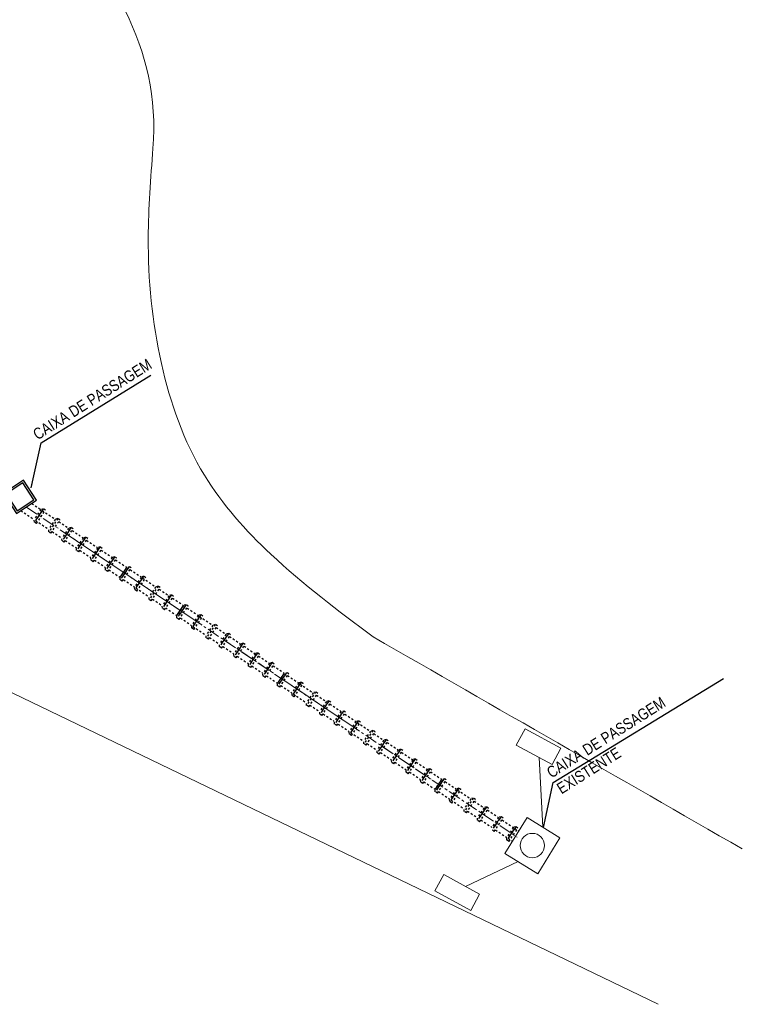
# Model space of a CAD drawing. Header units: metres. Extents: x 1291 to 1934, y 203 to 622.
# Tile 26 of 39: x 1704 to 1740, y 450 to 499. Entities that reach past the tile are written whole.
import ezdxf

# ---------------------------------------------------------------- set-up
doc = ezdxf.new("R2010")
doc.units = ezdxf.units.M
for name, pattern in [('CENTER', [50.8, 31.75, -6.35, 6.35, -6.35]), ('CONTINUO', [0]), ('HIDDEN', [0.375, 0.25, -0.125])]:
    doc.linetypes.add(name, pattern=pattern)
doc.layers.add('COBOGO', color=250, linetype='Continuous')
doc.layers.add('TEXTOS', color=7, linetype='Continuous')
for name, color, linetype, lineweight in [('Cotas', 10, 'Continuous', 0), ('Layer1', 1, 'CONTINUO', 9), ('Loças', 10, 'Continuous', 20), ('REDE PLUVIAL', 132, 'Continuous', 15)]:
    doc.layers.add(name, color=color, linetype=linetype, lineweight=lineweight)
doc.styles.add('ARIAL', font='swissc.ttf')
doc.styles.get("Standard").update_dxf_attribs({"font": 'txt.shx'})
doc.dimstyles.get("Standard").update_dxf_attribs({"dimtxt": 0.18, "dimasz": 0.18, "dimexe": 0.18, "dimexo": 0.0625, "dimgap": 0.09, "dimtad": 0, "dimtih": 1, "dimtoh": 1, "dimdec": 4, "dimzin": 0, "dimdsep": 46, "dimtxsty": 'Standard', "dimcen": 0.09, "dimadec": 0, "dimazin": 0, "dimtfac": 1, "dimtdec": 4, "dimtofl": 0, "dimtmove": 0, "dimatfit": 3, "dimfxl": 1, "dimtolj": 1, "dimtzin": 0, "dimarcsym": 0})

msp = doc.modelspace()

# ---------------------------------------------------------------- linework, layer by layer
at = {"linetype": 'HIDDEN', "ltscale": 0.3}
for p, q in [((1704.49149, 475.31695, 21.707), (1704.94386, 475.01261, 21.707)), ((1703.94681, 474.96024, 21.707), (1704.60895, 474.51479, 21.707)), ((1704.94386, 475.01261, 21.707), (1704.60895, 474.51479, 21.707)), ((1705.06597, 475.05168, 21.707), (1704.61873, 474.38649, 21.707)), ((1705.00925, 474.96727, 21.707), (1704.67433, 474.46944, 21.707)), ((1705.01005, 474.96837, 21.707), (1704.67514, 474.47054, 21.707)), ((1705.01005, 474.96837, 21.707), (1704.67514, 474.47054, 21.707)), ((1704.7223, 474.31485, 21.707), (1705.17038, 474.9815, 21.707)), ((1704.89202, 474.68444, 21.707), (1704.89196, 474.68452, 21.707)), ((1705.06597, 475.05168, 21.707), (1704.94386, 475.01261, 21.707)), ((1705.00925, 474.96727, 21.707), (1705.66872, 474.52361, 21.707)), ((1705.00925, 474.96727, 21.707), (1705.66872, 474.52361, 21.707)), ((1705.17052, 474.98141, 21.707), (1705.06597, 475.05168, 21.707)), ((1704.61782, 474.38514, 21.707), (1704.60895, 474.51479, 21.707)), ((1704.72233, 474.31483, 21.707), (1704.61782, 474.38514, 21.707)), ((1704.67433, 474.46944, 21.707), (1705.33381, 474.02578, 21.707)), ((1704.67514, 474.47054, 21.707), (1704.6752, 474.47049, 21.707)), ((1704.67514, 474.47054, 21.707), (1704.6752, 474.47049, 21.707)), ((1704.96095, 474.57913, 21.707), (1704.96088, 474.57924, 21.707)), ((1705.66872, 474.52361, 21.707), (1705.33381, 474.02578, 21.707)), ((1705.79092, 474.56261, 21.707), (1705.34268, 473.89614, 21.707)), ((1705.44716, 473.82585, 21.707), (1705.89524, 474.4925, 21.707)), ((1705.79083, 474.56267, 21.707), (1705.66872, 474.52361, 21.707)), ((1705.73518, 474.47977, 21.707), (1705.73509, 474.47983, 21.707)), ((1705.89538, 474.4924, 21.707), (1705.79083, 474.56267, 21.707)), ((1705.83961, 474.40951, 21.707), (1705.83951, 474.40958, 21.707)), ((1705.83973, 474.40992, 21.707), (1706.3295, 474.08043, 21.707)), ((1705.83973, 474.40992, 21.707), (1706.3295, 474.08043, 21.707)), ((1705.34268, 473.89614, 21.707), (1705.33381, 474.02578, 21.707)), ((1705.44719, 473.82582, 21.707), (1705.34268, 473.89614, 21.707)), ((1705.4, 473.98153, 21.707), (1705.40006, 473.98149, 21.707)), ((1705.4, 473.98153, 21.707), (1705.40006, 473.98149, 21.707)), ((1705.50301, 473.90879, 21.707), (1705.50294, 473.90884, 21.707)), ((1705.50503, 473.91195, 21.707), (1705.99459, 473.5826, 21.707)), ((1706.3295, 474.08043, 21.707), (1705.99459, 473.5826, 21.707)), ((1706.45161, 474.1195, 21.707), (1706.00436, 473.45431, 21.707)), ((1706.39569, 474.03619, 21.707), (1706.06078, 473.53836, 21.707)), ((1706.39569, 474.03619, 21.707), (1706.06078, 473.53836, 21.707)), ((1706.10794, 473.38267, 21.707), (1706.55601, 474.04932, 21.707)), ((1706.45161, 474.1195, 21.707), (1706.3295, 474.08043, 21.707)), ((1706.39596, 474.03659, 21.707), (1706.39587, 474.03665, 21.707)), ((1706.55615, 474.04923, 21.707), (1706.45161, 474.1195, 21.707)), ((1706.50001, 473.966, 21.707), (1707.05517, 473.59253, 21.707)), ((1706.50001, 473.966, 21.707), (1707.05517, 473.59253, 21.707)), ((1706.50039, 473.96634, 21.707), (1706.50028, 473.96641, 21.707)), ((1706.00345, 473.45296, 21.707), (1705.99459, 473.5826, 21.707)), ((1706.10797, 473.38265, 21.707), (1706.00345, 473.45296, 21.707)), ((1706.06078, 473.53836, 21.707), (1706.06084, 473.53831, 21.707)), ((1706.06078, 473.53836, 21.707), (1706.06084, 473.53831, 21.707)), ((1706.16379, 473.46562, 21.707), (1706.16372, 473.46567, 21.707)), ((1706.16531, 473.46803, 21.707), (1706.72025, 473.0947, 21.707)), ((1707.05517, 473.59253, 21.707), (1706.72025, 473.0947, 21.707)), ((1707.17727, 473.63159, 21.707), (1706.73003, 472.96641, 21.707)), ((1707.12135, 473.54828, 21.707), (1706.78644, 473.05045, 21.707)), ((1706.8336, 472.89477, 21.707), (1707.28168, 473.56142, 21.707)), ((1707.17727, 473.63159, 21.707), (1707.05517, 473.59253, 21.707)), ((1707.12162, 473.54869, 21.707), (1707.12154, 473.54875, 21.707)), ((1707.28182, 473.56132, 21.707), (1707.17727, 473.63159, 21.707)), ((1707.22568, 473.4781, 21.707), (1707.78083, 473.10462, 21.707)), ((1707.22568, 473.4781, 21.707), (1707.78083, 473.10462, 21.707)), ((1707.22605, 473.47843, 21.707), (1707.22595, 473.4785, 21.707)), ((1706.72912, 472.96506, 21.707), (1706.72025, 473.0947, 21.707)), ((1706.83364, 472.89474, 21.707), (1706.72912, 472.96506, 21.707)), ((1706.78644, 473.05045, 21.707), (1706.78651, 473.05041, 21.707)), ((1706.88946, 472.97771, 21.707), (1706.88939, 472.97776, 21.707)), ((1706.89098, 472.98013, 21.707), (1707.44592, 472.60679, 21.707)), ((1707.78083, 473.10462, 21.707), (1707.44592, 472.60679, 21.707)), ((1707.90293, 473.14369, 21.707), (1707.45569, 472.4785, 21.707)), ((1707.84677, 473.06001, 21.707), (1707.51186, 472.56218, 21.707)), ((1707.55927, 472.40686, 21.707), (1708.00734, 473.07351, 21.707)), ((1707.90293, 473.14369, 21.707), (1707.78083, 473.10462, 21.707)), ((1707.84729, 473.06078, 21.707), (1707.8472, 473.06084, 21.707)), ((1708.00748, 473.07342, 21.707), (1707.90293, 473.14369, 21.707)), ((1707.9511, 472.98983, 21.707), (1708.50625, 472.61635, 21.707)), ((1707.9511, 472.98983, 21.707), (1708.50625, 472.61635, 21.707)), ((1707.95172, 472.99053, 21.707), (1707.95161, 472.9906, 21.707)), ((1707.45478, 472.47715, 21.707), (1707.44592, 472.60679, 21.707)), ((1707.51186, 472.56218, 21.707), (1707.51193, 472.56214, 21.707)), ((1707.61512, 472.48981, 21.707), (1707.61505, 472.48986, 21.707)), ((1707.6164, 472.49186, 21.707), (1708.17134, 472.11852, 21.707)), ((1708.50625, 472.61635, 21.707), (1708.17134, 472.11852, 21.707)), ((1708.62835, 472.65542, 21.707), (1708.18111, 471.99023, 21.707)), ((1708.57216, 472.5717, 21.707), (1708.23725, 472.07387, 21.707)), ((1708.57229, 472.57189, 21.707), (1708.23738, 472.07406, 21.707)), ((1708.28468, 471.91859, 21.707), (1708.73276, 472.58524, 21.707)), ((1708.67648, 472.50152, 21.707), (1709.23164, 472.12804, 21.707)), ((1708.1802, 471.98888, 21.707), (1708.17134, 472.11852, 21.707)), ((1708.28472, 471.91857, 21.707), (1708.1802, 471.98888, 21.707)), ((1708.23738, 472.07406, 21.707), (1708.23744, 472.07402, 21.707)), ((1708.34054, 472.00154, 21.707), (1708.34047, 472.00159, 21.707)), ((1708.34178, 472.00354, 21.707), (1708.89673, 471.63021, 21.707)), ((1709.23164, 472.12804, 21.707), (1708.89673, 471.63021, 21.707)), ((1709.35374, 472.1671, 21.707), (1708.9065, 471.50192, 21.707)), ((1709.29755, 472.08338, 21.707), (1708.96264, 471.58556, 21.707)), ((1709.29768, 472.08358, 21.707), (1708.96277, 471.58575, 21.707)), ((1709.01007, 471.43028, 21.707), (1709.45815, 472.09693, 21.707)), ((1709.45829, 472.09683, 21.707), (1709.35374, 472.1671, 21.707)), ((1709.40187, 472.0132, 21.707), (1709.95703, 471.63973, 21.707)), ((1709.40187, 472.0132, 21.707), (1709.95703, 471.63973, 21.707)), ((1708.90559, 471.50057, 21.707), (1708.89673, 471.63021, 21.707)), ((1709.01011, 471.43025, 21.707), (1708.90559, 471.50057, 21.707)), ((1709.06593, 471.51322, 21.707), (1709.06586, 471.51327, 21.707)), ((1709.06717, 471.51523, 21.707), (1709.62211, 471.1419, 21.707)), ((1709.95703, 471.63973, 21.707), (1709.62211, 471.1419, 21.707)), ((1710.07913, 471.67879, 21.707), (1709.63189, 471.0136, 21.707)), ((1710.02241, 471.59438, 21.707), (1709.6875, 471.09655, 21.707)), ((1710.02321, 471.59548, 21.707), (1709.6883, 471.09765, 21.707)), ((1710.02321, 471.59548, 21.707), (1709.6883, 471.09765, 21.707)), ((1709.73546, 470.94196, 21.707), (1710.18354, 471.60861, 21.707)), ((1710.07913, 471.67879, 21.707), (1709.95703, 471.63973, 21.707)), ((1710.02241, 471.59438, 21.707), (1710.68189, 471.15072, 21.707)), ((1710.02241, 471.59438, 21.707), (1710.68189, 471.15072, 21.707)), ((1710.02348, 471.59588, 21.707), (1710.0234, 471.59594, 21.707)), ((1710.18368, 471.60852, 21.707), (1710.07913, 471.67879, 21.707)), ((1710.12791, 471.52563, 21.707), (1710.12781, 471.5257, 21.707)), ((1709.63098, 471.01225, 21.707), (1709.62211, 471.1419, 21.707)), ((1709.7355, 470.94194, 21.707), (1709.63098, 471.01225, 21.707)), ((1709.6875, 471.09655, 21.707), (1710.34698, 470.65289, 21.707)), ((1709.6883, 471.09765, 21.707), (1709.68837, 471.09761, 21.707)), ((1709.6883, 471.09765, 21.707), (1709.68837, 471.09761, 21.707)), ((1709.79132, 471.02491, 21.707), (1709.79125, 471.02496, 21.707)), ((1710.68189, 471.15072, 21.707), (1710.34698, 470.65289, 21.707)), ((1710.80408, 471.18972, 21.707), (1710.35584, 470.52325, 21.707)), ((1710.46032, 470.45296, 21.707), (1710.9084, 471.11961, 21.707)), ((1710.80399, 471.18978, 21.707), (1710.68189, 471.15072, 21.707)), ((1710.74835, 471.10688, 21.707), (1710.74826, 471.10694, 21.707)), ((1710.90854, 471.11951, 21.707), (1710.80399, 471.18978, 21.707)), ((1710.85277, 471.03662, 21.707), (1710.85267, 471.03669, 21.707)), ((1710.8529, 471.03703, 21.707), (1711.34266, 470.70755, 21.707)), ((1710.8529, 471.03703, 21.707), (1711.34266, 470.70755, 21.707)), ((1711.46477, 470.74661, 21.707), (1711.01753, 470.08142, 21.707)), ((1711.46477, 470.74661, 21.707), (1711.34266, 470.70755, 21.707)), ((1711.56932, 470.67634, 21.707), (1711.46477, 470.74661, 21.707)), ((1710.35584, 470.52325, 21.707), (1710.34698, 470.65289, 21.707)), ((1710.46036, 470.45293, 21.707), (1710.35584, 470.52325, 21.707)), ((1710.41316, 470.60864, 21.707), (1710.41323, 470.6086, 21.707)), ((1710.41316, 470.60864, 21.707), (1710.41323, 470.6086, 21.707)), ((1710.51618, 470.5359, 21.707), (1710.51611, 470.53595, 21.707)), ((1710.5182, 470.53906, 21.707), (1711.00775, 470.20972, 21.707)), ((1711.34266, 470.70755, 21.707), (1711.00775, 470.20972, 21.707)), ((1711.40885, 470.6633, 21.707), (1711.07394, 470.16547, 21.707)), ((1711.40885, 470.6633, 21.707), (1711.07394, 470.16547, 21.707)), ((1711.1211, 470.00978, 21.707), (1711.56918, 470.67643, 21.707)), ((1711.40912, 470.6637, 21.707), (1711.40903, 470.66376, 21.707)), ((1711.51318, 470.59312, 21.707), (1712.06833, 470.21964, 21.707)), ((1711.51318, 470.59312, 21.707), (1712.06833, 470.21964, 21.707)), ((1711.51355, 470.59345, 21.707), (1711.51345, 470.59352, 21.707)), ((1712.19055, 470.25887, 21.707), (1711.7433, 469.59369, 21.707)), ((1712.19055, 470.25887, 21.707), (1712.06844, 470.21981, 21.707)), ((1712.29509, 470.1886, 21.707), (1712.19055, 470.25887, 21.707)), ((1711.01662, 470.08007, 21.707), (1711.00775, 470.20972, 21.707)), ((1711.12114, 470.00976, 21.707), (1711.01662, 470.08007, 21.707)), ((1711.07394, 470.16547, 21.707), (1711.07401, 470.16543, 21.707)), ((1711.07394, 470.16547, 21.707), (1711.07401, 470.16543, 21.707)), ((1711.17695, 470.09273, 21.707), (1711.17688, 470.09278, 21.707)), ((1711.17848, 470.09514, 21.707), (1711.73342, 469.72181, 21.707)), ((1712.06844, 470.21981, 21.707), (1711.73353, 469.72198, 21.707)), ((1712.13383, 470.17446, 21.707), (1711.79891, 469.67663, 21.707)), ((1712.13463, 470.17556, 21.707), (1711.79972, 469.67773, 21.707)), ((1712.13463, 470.17556, 21.707), (1711.79972, 469.67773, 21.707)), ((1711.84688, 469.52204, 21.707), (1712.29495, 470.1887, 21.707)), ((1712.25551, 470.09396, 21.707), (1712.81045, 469.72063, 21.707)), ((1712.93256, 469.75969, 21.707), (1712.48531, 469.09451, 21.707)), ((1712.93256, 469.75969, 21.707), (1712.81045, 469.72063, 21.707)), ((1713.0371, 469.68942, 21.707), (1712.93256, 469.75969, 21.707)), ((1711.7424, 469.59234, 21.707), (1711.73353, 469.72198, 21.707)), ((1711.84691, 469.52202, 21.707), (1711.7424, 469.59234, 21.707)), ((1711.9206, 469.59613, 21.707), (1712.47554, 469.2228, 21.707)), ((1712.81045, 469.72063, 21.707), (1712.47554, 469.2228, 21.707)), ((1712.87583, 469.67528, 21.707), (1712.54092, 469.17745, 21.707)), ((1712.87664, 469.67638, 21.707), (1712.54173, 469.17855, 21.707)), ((1712.87664, 469.67638, 21.707), (1712.54173, 469.17855, 21.707)), ((1712.58889, 469.02286, 21.707), (1713.03696, 469.68952, 21.707)), ((1712.7586, 469.39245, 21.707), (1712.75855, 469.39254, 21.707)), ((1712.82754, 469.28714, 21.707), (1712.82747, 469.28725, 21.707)), ((1712.87583, 469.67528, 21.707), (1713.53531, 469.23162, 21.707)), ((1712.87583, 469.67528, 21.707), (1713.53531, 469.23162, 21.707)), ((1713.6575, 469.27062, 21.707), (1713.20926, 468.60415, 21.707)), ((1713.65742, 469.27068, 21.707), (1713.53531, 469.23162, 21.707)), ((1713.76196, 469.20041, 21.707), (1713.65742, 469.27068, 21.707)), ((1712.4844, 469.09315, 21.707), (1712.47554, 469.2228, 21.707)), ((1712.58892, 469.02284, 21.707), (1712.4844, 469.09315, 21.707)), ((1712.54092, 469.17745, 21.707), (1713.2004, 468.73379, 21.707)), ((1712.54173, 469.17855, 21.707), (1712.54179, 469.17851, 21.707)), ((1712.54173, 469.17855, 21.707), (1712.54179, 469.17851, 21.707)), ((1713.53531, 469.23162, 21.707), (1713.2004, 468.73379, 21.707)), ((1713.31375, 468.53386, 21.707), (1713.76182, 469.20051, 21.707)), ((1713.60177, 469.18778, 21.707), (1713.60168, 469.18784, 21.707)), ((1713.7062, 469.11752, 21.707), (1713.70609, 469.11759, 21.707)), ((1713.70632, 469.11793, 21.707), (1714.19609, 468.78845, 21.707)), ((1713.70632, 469.11793, 21.707), (1714.19609, 468.78845, 21.707)), ((1714.19609, 468.78845, 21.707), (1713.86118, 468.29062, 21.707)), ((1714.31819, 468.82751, 21.707), (1713.87095, 468.16233, 21.707)), ((1713.97453, 468.09068, 21.707), (1714.4226, 468.75734, 21.707)), ((1714.31819, 468.82751, 21.707), (1714.19609, 468.78845, 21.707)), ((1714.42274, 468.75724, 21.707), (1714.31819, 468.82751, 21.707)), ((1713.20926, 468.60415, 21.707), (1713.2004, 468.73379, 21.707)), ((1713.31378, 468.53383, 21.707), (1713.20926, 468.60415, 21.707)), ((1713.26659, 468.68954, 21.707), (1713.26665, 468.6895, 21.707)), ((1713.26659, 468.68954, 21.707), (1713.26665, 468.6895, 21.707)), ((1713.3696, 468.61681, 21.707), (1713.36953, 468.61685, 21.707)), ((1713.37162, 468.61996, 21.707), (1713.86118, 468.29062, 21.707)), ((1713.87004, 468.16097, 21.707), (1713.86118, 468.29062, 21.707)), ((1714.26228, 468.7442, 21.707), (1713.92736, 468.24637, 21.707)), ((1714.26228, 468.7442, 21.707), (1713.92736, 468.24637, 21.707)), ((1714.26255, 468.7446, 21.707), (1714.26246, 468.74466, 21.707)), ((1714.3666, 468.67402, 21.707), (1714.92175, 468.30054, 21.707)), ((1714.3666, 468.67402, 21.707), (1714.92175, 468.30054, 21.707)), ((1714.36698, 468.67435, 21.707), (1714.36687, 468.67442, 21.707)), ((1714.92175, 468.30054, 21.707), (1714.58684, 467.80271, 21.707)), ((1715.04386, 468.3396, 21.707), (1714.59662, 467.67442, 21.707)), ((1714.70019, 467.60278, 21.707), (1715.14827, 468.26943, 21.707)), ((1715.04386, 468.3396, 21.707), (1714.92175, 468.30054, 21.707)), ((1715.14841, 468.26934, 21.707), (1715.04386, 468.3396, 21.707)), ((1713.97456, 468.09066, 21.707), (1713.87004, 468.16097, 21.707)), ((1713.92736, 468.24637, 21.707), (1713.92743, 468.24633, 21.707)), ((1713.92736, 468.24637, 21.707), (1713.92743, 468.24633, 21.707)), ((1714.03038, 468.17363, 21.707), (1714.03031, 468.17368, 21.707)), ((1714.0319, 468.17604, 21.707), (1714.58684, 467.80271, 21.707)), ((1714.59571, 467.67307, 21.707), (1714.58684, 467.80271, 21.707)), ((1714.98794, 468.25629, 21.707), (1714.65303, 467.75846, 21.707)), ((1714.98821, 468.2567, 21.707), (1714.98812, 468.25676, 21.707)), ((1715.09226, 468.18611, 21.707), (1715.64742, 467.81264, 21.707)), ((1715.09226, 468.18611, 21.707), (1715.64742, 467.81264, 21.707)), ((1715.09264, 468.18644, 21.707), (1715.09254, 468.18651, 21.707)), ((1715.64742, 467.81264, 21.707), (1715.31251, 467.31481, 21.707)), ((1715.76952, 467.8517, 21.707), (1715.32228, 467.18651, 21.707)), ((1715.71336, 467.76802, 21.707), (1715.37845, 467.2702, 21.707)), ((1715.42585, 467.11487, 21.707), (1715.87393, 467.78152, 21.707)), ((1715.76952, 467.8517, 21.707), (1715.64742, 467.81264, 21.707)), ((1715.71388, 467.76879, 21.707), (1715.71379, 467.76885, 21.707)), ((1715.87407, 467.78143, 21.707), (1715.76952, 467.8517, 21.707)), ((1714.70022, 467.60275, 21.707), (1714.59571, 467.67307, 21.707)), ((1714.65303, 467.75846, 21.707), (1714.65309, 467.75842, 21.707)), ((1714.75604, 467.68573, 21.707), (1714.75597, 467.68577, 21.707)), ((1714.75756, 467.68814, 21.707), (1715.31251, 467.31481, 21.707)), ((1715.32137, 467.18516, 21.707), (1715.31251, 467.31481, 21.707)), ((1715.81768, 467.69784, 21.707), (1716.37284, 467.32437, 21.707)), ((1715.81768, 467.69784, 21.707), (1716.37284, 467.32437, 21.707)), ((1715.8183, 467.69854, 21.707), (1715.8182, 467.69861, 21.707)), ((1716.37284, 467.32437, 21.707), (1716.03792, 466.82654, 21.707)), ((1716.49494, 467.36343, 21.707), (1716.0477, 466.69824, 21.707)), ((1716.43875, 467.27971, 21.707), (1716.10384, 466.78188, 21.707)), ((1716.43888, 467.2799, 21.707), (1716.10397, 466.78207, 21.707)), ((1716.15127, 466.6266, 21.707), (1716.59935, 467.29325, 21.707)), ((1715.37845, 467.2702, 21.707), (1715.37851, 467.27015, 21.707)), ((1715.48171, 467.19782, 21.707), (1715.48164, 467.19787, 21.707)), ((1715.48298, 467.19987, 21.707), (1716.03792, 466.82654, 21.707)), ((1716.04679, 466.69689, 21.707), (1716.03792, 466.82654, 21.707)), ((1716.54307, 467.20953, 21.707), (1717.09823, 466.83605, 21.707)), ((1717.09823, 466.83605, 21.707), (1716.76331, 466.33822, 21.707)), ((1717.22033, 466.87512, 21.707), (1716.77309, 466.20993, 21.707)), ((1717.16414, 466.7914, 21.707), (1716.82923, 466.29357, 21.707)), ((1717.16427, 466.79159, 21.707), (1716.82936, 466.29376, 21.707)), ((1716.87666, 466.13829, 21.707), (1717.32474, 466.80494, 21.707)), ((1717.32488, 466.80485, 21.707), (1717.22033, 466.87512, 21.707)), ((1716.15131, 466.62658, 21.707), (1716.04679, 466.69689, 21.707)), ((1716.10397, 466.78207, 21.707), (1716.10403, 466.78203, 21.707)), ((1716.20713, 466.70955, 21.707), (1716.20706, 466.7096, 21.707)), ((1716.20837, 466.71156, 21.707), (1716.76331, 466.33822, 21.707)), ((1716.77218, 466.20858, 21.707), (1716.76331, 466.33822, 21.707)), ((1717.26846, 466.72121, 21.707), (1717.82361, 466.34774, 21.707)), ((1717.26846, 466.72121, 21.707), (1717.82361, 466.34774, 21.707)), ((1717.82361, 466.34774, 21.707), (1717.4887, 465.84991, 21.707)), ((1717.94572, 466.3868, 21.707), (1717.49848, 465.72162, 21.707)), ((1717.889, 466.30239, 21.707), (1717.55409, 465.80456, 21.707)), ((1717.8898, 466.30349, 21.707), (1717.55489, 465.80566, 21.707)), ((1717.8898, 466.30349, 21.707), (1717.55489, 465.80566, 21.707)), ((1717.60205, 465.64997, 21.707), (1718.05013, 466.31663, 21.707)), ((1717.94572, 466.3868, 21.707), (1717.82361, 466.34774, 21.707)), ((1717.889, 466.30239, 21.707), (1718.54847, 465.85873, 21.707)), ((1717.889, 466.30239, 21.707), (1718.54847, 465.85873, 21.707)), ((1717.89007, 466.30389, 21.707), (1717.88998, 466.30395, 21.707)), ((1718.05027, 466.31653, 21.707), (1717.94572, 466.3868, 21.707)), ((1716.8767, 466.13826, 21.707), (1716.77218, 466.20858, 21.707)), ((1716.93251, 466.22124, 21.707), (1716.93244, 466.22128, 21.707)), ((1716.93376, 466.22324, 21.707), (1717.4887, 465.84991, 21.707)), ((1717.49757, 465.72026, 21.707), (1717.4887, 465.84991, 21.707)), ((1717.55409, 465.80456, 21.707), (1718.21356, 465.3609, 21.707)), ((1717.55489, 465.80566, 21.707), (1717.55496, 465.80562, 21.707)), ((1717.55489, 465.80566, 21.707), (1717.55496, 465.80562, 21.707)), ((1717.9945, 466.23364, 21.707), (1717.9944, 466.23371, 21.707)), ((1718.54847, 465.85873, 21.707), (1718.21356, 465.3609, 21.707)), ((1718.67067, 465.89774, 21.707), (1718.22243, 465.23126, 21.707)), ((1718.32691, 465.16097, 21.707), (1718.77499, 465.82762, 21.707)), ((1718.67058, 465.8978, 21.707), (1718.54847, 465.85873, 21.707)), ((1718.61493, 465.81489, 21.707), (1718.61484, 465.81495, 21.707)), ((1718.77513, 465.82753, 21.707), (1718.67058, 465.8978, 21.707)), ((1717.60209, 465.64995, 21.707), (1717.49757, 465.72026, 21.707)), ((1717.6579, 465.73292, 21.707), (1717.65783, 465.73297, 21.707)), ((1718.22243, 465.23126, 21.707), (1718.21356, 465.3609, 21.707)), ((1718.27975, 465.31666, 21.707), (1718.27982, 465.31661, 21.707)), ((1718.27975, 465.31666, 21.707), (1718.27982, 465.31661, 21.707)), ((1718.71936, 465.74463, 21.707), (1718.71926, 465.74471, 21.707)), ((1718.71949, 465.74505, 21.707), (1719.20925, 465.41556, 21.707)), ((1718.71949, 465.74505, 21.707), (1719.20925, 465.41556, 21.707)), ((1719.20925, 465.41556, 21.707), (1718.87434, 464.91773, 21.707)), ((1719.33136, 465.45462, 21.707), (1718.88412, 464.78944, 21.707)), ((1719.27544, 465.37131, 21.707), (1718.94053, 464.87348, 21.707)), ((1719.27544, 465.37131, 21.707), (1718.94053, 464.87348, 21.707)), ((1718.98769, 464.71779, 21.707), (1719.43576, 465.38445, 21.707)), ((1719.33136, 465.45462, 21.707), (1719.20925, 465.41556, 21.707)), ((1719.27571, 465.37171, 21.707), (1719.27562, 465.37177, 21.707)), ((1719.43591, 465.38435, 21.707), (1719.33136, 465.45462, 21.707)), ((1718.32695, 465.16094, 21.707), (1718.22243, 465.23126, 21.707)), ((1718.38276, 465.24392, 21.707), (1718.38269, 465.24396, 21.707)), ((1718.38479, 465.24707, 21.707), (1718.87434, 464.91773, 21.707)), ((1718.88321, 464.78808, 21.707), (1718.87434, 464.91773, 21.707)), ((1718.94053, 464.87348, 21.707), (1718.94059, 464.87344, 21.707)), ((1718.94053, 464.87348, 21.707), (1718.94059, 464.87344, 21.707)), ((1719.37976, 465.30113, 21.707), (1719.93492, 464.92765, 21.707)), ((1719.37976, 465.30113, 21.707), (1719.93492, 464.92765, 21.707)), ((1719.38014, 465.30146, 21.707), (1719.38004, 465.30153, 21.707)), ((1719.94328, 464.92227, 21.707), (1719.60837, 464.42444, 21.707)), ((1720.06539, 464.96133, 21.707), (1719.61815, 464.29615, 21.707)), ((1720.00867, 464.87692, 21.707), (1719.67375, 464.37909, 21.707)), ((1720.00947, 464.87802, 21.707), (1719.67456, 464.38019, 21.707)), ((1720.00947, 464.87802, 21.707), (1719.67456, 464.38019, 21.707)), ((1719.72172, 464.22451, 21.707), (1720.16979, 464.89116, 21.707)), ((1720.16993, 464.89106, 21.707), (1720.06539, 464.96133, 21.707)), ((1718.98772, 464.71777, 21.707), (1718.88321, 464.78808, 21.707)), ((1719.04354, 464.80074, 21.707), (1719.04347, 464.80079, 21.707)), ((1719.04506, 464.80316, 21.707), (1719.6, 464.42982, 21.707)), ((1719.61724, 464.2948, 21.707), (1719.60837, 464.42444, 21.707)), ((1720.13035, 464.79642, 21.707), (1720.68529, 464.42309, 21.707)), ((1720.68529, 464.42309, 21.707), (1720.35038, 463.92526, 21.707)), ((1720.8074, 464.46215, 21.707), (1720.36015, 463.79697, 21.707)), ((1720.75067, 464.37774, 21.707), (1720.41576, 463.87991, 21.707)), ((1720.75148, 464.37884, 21.707), (1720.41657, 463.88101, 21.707)), ((1720.75148, 464.37884, 21.707), (1720.41657, 463.88101, 21.707)), ((1720.46373, 463.72532, 21.707), (1720.9118, 464.39198, 21.707)), ((1720.8074, 464.46215, 21.707), (1720.68529, 464.42309, 21.707)), ((1720.75067, 464.37774, 21.707), (1721.41015, 463.93408, 21.707)), ((1720.75067, 464.37774, 21.707), (1721.41015, 463.93408, 21.707)), ((1720.91194, 464.39188, 21.707), (1720.8074, 464.46215, 21.707)), ((1719.72175, 464.22448, 21.707), (1719.61724, 464.2948, 21.707)), ((1719.79544, 464.29859, 21.707), (1720.35038, 463.92526, 21.707)), ((1720.35924, 463.79561, 21.707), (1720.35038, 463.92526, 21.707)), ((1720.41576, 463.87991, 21.707), (1721.07524, 463.43625, 21.707)), ((1720.41657, 463.88101, 21.707), (1720.41663, 463.88097, 21.707)), ((1720.41657, 463.88101, 21.707), (1720.41663, 463.88097, 21.707)), ((1720.63345, 464.09491, 21.707), (1720.63339, 464.095, 21.707)), ((1720.70238, 463.9896, 21.707), (1720.70231, 463.98971, 21.707)), ((1721.41015, 463.93408, 21.707), (1721.07524, 463.43625, 21.707)), ((1721.53235, 463.97309, 21.707), (1721.08411, 463.30661, 21.707)), ((1721.18859, 463.23632, 21.707), (1721.63666, 463.90297, 21.707)), ((1721.53226, 463.97314, 21.707), (1721.41015, 463.93408, 21.707)), ((1721.47661, 463.89024, 21.707), (1721.47652, 463.8903, 21.707)), ((1721.6368, 463.90288, 21.707), (1721.53226, 463.97314, 21.707)), ((1720.46376, 463.7253, 21.707), (1720.35924, 463.79561, 21.707)), ((1721.0841, 463.30661, 21.707), (1721.07524, 463.43625, 21.707)), ((1721.14143, 463.39201, 21.707), (1721.14149, 463.39196, 21.707)), ((1721.14143, 463.39201, 21.707), (1721.14149, 463.39196, 21.707)), ((1721.58104, 463.81998, 21.707), (1721.58093, 463.82005, 21.707)), ((1721.58116, 463.82039, 21.707), (1722.07093, 463.49091, 21.707)), ((1721.58116, 463.82039, 21.707), (1722.07093, 463.49091, 21.707)), ((1722.07093, 463.49091, 21.707), (1721.73602, 462.99308, 21.707)), ((1722.19303, 463.52997, 21.707), (1721.74579, 462.86479, 21.707)), ((1722.13712, 463.44666, 21.707), (1721.8022, 462.94883, 21.707)), ((1722.13712, 463.44666, 21.707), (1721.8022, 462.94883, 21.707)), ((1721.84937, 462.79314, 21.707), (1722.29744, 463.4598, 21.707)), ((1722.19303, 463.52997, 21.707), (1722.07093, 463.49091, 21.707)), ((1722.13739, 463.44706, 21.707), (1722.1373, 463.44712, 21.707)), ((1722.29758, 463.4597, 21.707), (1722.19303, 463.52997, 21.707)), ((1722.24144, 463.37648, 21.707), (1722.79659, 463.003, 21.707)), ((1722.24144, 463.37648, 21.707), (1722.79659, 463.003, 21.707)), ((1722.24182, 463.37681, 21.707), (1722.24171, 463.37688, 21.707)), ((1721.18862, 463.23629, 21.707), (1721.08411, 463.30661, 21.707)), ((1721.24444, 463.31927, 21.707), (1721.24437, 463.31931, 21.707)), ((1721.24646, 463.32242, 21.707), (1721.73602, 462.99308, 21.707)), ((1721.74488, 462.86343, 21.707), (1721.73602, 462.99308, 21.707)), ((1721.8494, 462.79312, 21.707), (1721.74488, 462.86343, 21.707)), ((1721.8022, 462.94883, 21.707), (1721.80227, 462.94879, 21.707)), ((1721.8022, 462.94883, 21.707), (1721.80227, 462.94879, 21.707)), ((1721.90522, 462.87609, 21.707), (1721.90515, 462.87614, 21.707)), ((1721.90674, 462.87851, 21.707), (1722.46168, 462.50517, 21.707)), ((1722.79659, 463.003, 21.707), (1722.46168, 462.50517, 21.707)), ((1722.9187, 463.04207, 21.707), (1722.47146, 462.37688, 21.707)), ((1722.86278, 462.95875, 21.707), (1722.52787, 462.46093, 21.707)), ((1722.57503, 462.30524, 21.707), (1723.02311, 462.97189, 21.707)), ((1722.9187, 463.04207, 21.707), (1722.79659, 463.003, 21.707)), ((1722.86305, 462.95916, 21.707), (1722.86296, 462.95922, 21.707)), ((1723.02325, 462.9718, 21.707), (1722.9187, 463.04207, 21.707)), ((1722.9671, 462.88857, 21.707), (1723.52226, 462.5151, 21.707)), ((1722.9671, 462.88857, 21.707), (1723.52226, 462.5151, 21.707)), ((1722.96748, 462.8889, 21.707), (1722.96738, 462.88897, 21.707)), ((1722.47055, 462.37553, 21.707), (1722.46168, 462.50517, 21.707)), ((1722.57506, 462.30521, 21.707), (1722.47055, 462.37553, 21.707)), ((1722.52787, 462.46093, 21.707), (1722.52793, 462.46088, 21.707)), ((1722.63088, 462.38819, 21.707), (1722.63081, 462.38823, 21.707)), ((1722.6324, 462.3906, 21.707), (1723.18735, 462.01727, 21.707)), ((1723.52226, 462.5151, 21.707), (1723.18735, 462.01727, 21.707)), ((1723.64436, 462.55416, 21.707), (1723.19712, 461.88897, 21.707)), ((1723.5882, 462.47049, 21.707), (1723.25329, 461.97266, 21.707)), ((1723.30069, 461.81733, 21.707), (1723.74877, 462.48398, 21.707)), ((1723.64436, 462.55416, 21.707), (1723.52226, 462.5151, 21.707)), ((1723.58872, 462.47125, 21.707), (1723.58863, 462.47131, 21.707)), ((1723.74891, 462.48389, 21.707), (1723.64436, 462.55416, 21.707)), ((1723.69252, 462.4003, 21.707), (1724.24768, 462.02683, 21.707)), ((1723.69252, 462.4003, 21.707), (1724.24768, 462.02683, 21.707)), ((1723.69314, 462.401, 21.707), (1723.69304, 462.40107, 21.707)), ((1723.19621, 461.88762, 21.707), (1723.18735, 462.01727, 21.707)), ((1723.25329, 461.97266, 21.707), (1723.25335, 461.97261, 21.707)), ((1723.35655, 461.90028, 21.707), (1723.35648, 461.90033, 21.707)), ((1723.35782, 461.90233, 21.707), (1723.91276, 461.529, 21.707)), ((1724.24768, 462.02683, 21.707), (1723.91276, 461.529, 21.707)), ((1724.36978, 462.06589, 21.707), (1723.92254, 461.40071, 21.707)), ((1724.31359, 461.98217, 21.707), (1723.97868, 461.48434, 21.707)), ((1724.31372, 461.98236, 21.707), (1723.97881, 461.48453, 21.707)), ((1724.02611, 461.32906, 21.707), (1724.47419, 461.99572, 21.707)), ((1724.41791, 461.91199, 21.707), (1724.97307, 461.53851, 21.707)), ((1723.92163, 461.39935, 21.707), (1723.91276, 461.529, 21.707)), ((1724.02615, 461.32904, 21.707), (1723.92163, 461.39935, 21.707)), ((1723.97881, 461.48453, 21.707), (1723.97887, 461.48449, 21.707)), ((1724.08197, 461.41201, 21.707), (1724.0819, 461.41206, 21.707)), ((1724.08321, 461.41402, 21.707), (1724.63815, 461.04068, 21.707)), ((1724.97307, 461.53851, 21.707), (1724.63815, 461.04068, 21.707)), ((1725.09517, 461.57758, 21.707), (1724.64793, 460.91239, 21.707)), ((1725.03898, 461.49386, 21.707), (1724.70407, 460.99603, 21.707)), ((1725.03911, 461.49405, 21.707), (1724.7042, 460.99622, 21.707)), ((1724.7515, 460.84075, 21.707), (1725.19958, 461.5074, 21.707)), ((1725.19972, 461.50731, 21.707), (1725.09517, 461.57758, 21.707)), ((1725.1433, 461.42367, 21.707), (1725.69845, 461.0502, 21.707)), ((1725.1433, 461.42367, 21.707), (1725.69845, 461.0502, 21.707)), ((1724.64702, 460.91104, 21.707), (1724.63815, 461.04068, 21.707)), ((1724.75154, 460.84073, 21.707), (1724.64702, 460.91104, 21.707)), ((1724.80736, 460.9237, 21.707), (1724.80729, 460.92374, 21.707)), ((1724.8086, 460.9257, 21.707), (1725.36354, 460.55237, 21.707)), ((1725.69845, 461.0502, 21.707), (1725.36354, 460.55237, 21.707)), ((1725.82056, 461.08926, 21.707), (1725.37332, 460.42408, 21.707)), ((1725.76384, 461.00485, 21.707), (1725.42893, 460.50702, 21.707)), ((1725.76464, 461.00595, 21.707), (1725.42973, 460.50812, 21.707)), ((1725.76464, 461.00595, 21.707), (1725.42973, 460.50812, 21.707)), ((1725.47689, 460.35243, 21.707), (1725.92497, 461.01909, 21.707)), ((1725.82056, 461.08926, 21.707), (1725.69845, 461.0502, 21.707)), ((1725.76384, 461.00485, 21.707), (1726.42332, 460.56119, 21.707)), ((1725.76384, 461.00485, 21.707), (1726.42332, 460.56119, 21.707)), ((1725.76491, 461.00635, 21.707), (1725.76482, 461.00641, 21.707)), ((1725.92511, 461.01899, 21.707), (1725.82056, 461.08926, 21.707)), ((1725.86934, 460.9361, 21.707), (1725.86924, 460.93617, 21.707)), ((1725.37241, 460.42272, 21.707), (1725.36354, 460.55237, 21.707)), ((1725.47693, 460.35241, 21.707), (1725.37241, 460.42272, 21.707)), ((1725.42893, 460.50702, 21.707), (1726.0884, 460.06336, 21.707)), ((1725.42973, 460.50812, 21.707), (1725.4298, 460.50808, 21.707)), ((1725.42973, 460.50812, 21.707), (1725.4298, 460.50808, 21.707)), ((1725.53274, 460.43538, 21.707), (1725.53267, 460.43543, 21.707)), ((1726.42332, 460.56119, 21.707), (1726.0884, 460.06336, 21.707)), ((1726.54551, 460.6002, 21.707), (1726.09727, 459.93372, 21.707)), ((1726.20175, 459.86343, 21.707), (1726.64983, 460.53008, 21.707)), ((1726.54542, 460.60026, 21.707), (1726.42332, 460.56119, 21.707)), ((1726.48977, 460.51735, 21.707), (1726.48968, 460.51741, 21.707)), ((1726.64997, 460.52999, 21.707), (1726.54542, 460.60026, 21.707)), ((1726.5942, 460.44709, 21.707), (1726.5941, 460.44717, 21.707)), ((1726.59433, 460.44751, 21.707), (1727.08409, 460.11802, 21.707)), ((1726.59433, 460.44751, 21.707), (1727.08409, 460.11802, 21.707)), ((1726.09727, 459.93372, 21.707), (1726.0884, 460.06336, 21.707)), ((1726.20179, 459.86341, 21.707), (1726.09727, 459.93372, 21.707)), ((1726.15459, 460.01912, 21.707), (1726.15466, 460.01907, 21.707)), ((1726.15459, 460.01912, 21.707), (1726.15466, 460.01907, 21.707)), ((1726.2576, 459.94638, 21.707), (1726.25753, 459.94642, 21.707)), ((1726.25963, 459.94953, 21.707), (1726.74918, 459.62019, 21.707)), ((1727.08409, 460.11802, 21.707), (1726.74918, 459.62019, 21.707)), ((1727.2062, 460.15708, 21.707), (1726.75896, 459.4919, 21.707)), ((1727.15028, 460.07377, 21.707), (1726.81537, 459.57594, 21.707)), ((1727.15028, 460.07377, 21.707), (1726.81537, 459.57594, 21.707)), ((1726.86253, 459.42025, 21.707), (1727.31061, 460.08691, 21.707)), ((1727.2062, 460.15708, 21.707), (1727.08409, 460.11802, 21.707)), ((1727.15055, 460.07417, 21.707), (1727.15046, 460.07423, 21.707)), ((1727.31075, 460.08681, 21.707), (1727.2062, 460.15708, 21.707)), ((1727.2546, 460.00359, 21.707), (1727.80976, 459.63011, 21.707)), ((1727.2546, 460.00359, 21.707), (1727.80976, 459.63011, 21.707)), ((1727.25498, 460.00392, 21.707), (1727.25488, 460.00399, 21.707)), ((1726.75805, 459.49054, 21.707), (1726.74918, 459.62019, 21.707)), ((1726.86256, 459.42023, 21.707), (1726.75805, 459.49054, 21.707)), ((1726.81537, 459.57594, 21.707), (1726.81543, 459.5759, 21.707)), ((1726.81537, 459.57594, 21.707), (1726.81543, 459.5759, 21.707)), ((1726.91838, 459.5032, 21.707), (1726.91831, 459.50325, 21.707)), ((1726.9199, 459.50562, 21.707), (1727.47485, 459.13228, 21.707)), ((1727.80987, 459.63028, 21.707), (1727.47496, 459.13245, 21.707)), ((1727.93198, 459.66934, 21.707), (1727.48473, 459.00416, 21.707)), ((1727.87525, 459.58493, 21.707), (1727.54034, 459.0871, 21.707)), ((1727.87606, 459.58603, 21.707), (1727.54115, 459.0882, 21.707)), ((1727.87606, 459.58603, 21.707), (1727.54115, 459.0882, 21.707)), ((1727.58831, 458.93252, 21.707), (1728.03638, 459.59917, 21.707)), ((1727.93198, 459.66934, 21.707), (1727.80987, 459.63028, 21.707)), ((1728.03652, 459.59908, 21.707), (1727.93198, 459.66934, 21.707)), ((1727.99694, 459.50443, 21.707), (1728.55188, 459.1311, 21.707)), ((1727.58834, 458.93249, 21.707), (1727.48382, 459.00281, 21.707)), ((1727.66203, 459.0066, 21.707), (1728.21697, 458.63327, 21.707)), ((1728.55188, 459.1311, 21.707), (1728.21697, 458.63327, 21.707)), ((1728.67398, 459.17016, 21.707), (1728.22674, 458.50498, 21.707)), ((1728.61726, 459.08575, 21.707), (1728.28235, 458.58792, 21.707)), ((1728.61807, 459.08685, 21.707), (1728.28315, 458.58902, 21.707)), ((1728.61807, 459.08685, 21.707), (1728.28315, 458.58902, 21.707)), ((1728.33032, 458.43333, 21.707), (1728.77839, 459.09999, 21.707)), ((1728.67398, 459.17016, 21.707), (1728.55188, 459.1311, 21.707)), ((1728.61726, 459.08575, 21.707), (1728.81626, 458.95188, 21.707)), ((1728.77853, 459.09989, 21.707), (1728.67398, 459.17016, 21.707)), ((1728.22583, 458.50363, 21.707), (1728.21697, 458.63327, 21.707)), ((1728.33035, 458.43331, 21.707), (1728.22583, 458.50363, 21.707)), ((1728.28235, 458.58792, 21.707), (1728.50181, 458.44028, 21.707)), ((1728.28315, 458.58902, 21.707), (1728.28322, 458.58898, 21.707)), ((1728.28315, 458.58902, 21.707), (1728.28322, 458.58898, 21.707)), ((1728.50003, 458.80292, 21.707), (1728.49997, 458.80301, 21.707)), ((1728.56897, 458.69761, 21.707), (1728.5689, 458.69772, 21.707))]:
    msp.add_line(p, q, dxfattribs=at)
at = {"color": 7, "linetype": 'HIDDEN'}
for p, q in [((1707.5593, 472.40684, 21.707), (1707.45478, 472.47715, 21.707)), ((1708.62835, 472.65542, 21.707), (1708.50625, 472.61635, 21.707)), ((1708.7329, 472.58515, 21.707), (1708.62835, 472.65542, 21.707)), ((1716.49494, 467.36343, 21.707), (1716.37284, 467.32437, 21.707)), ((1716.59949, 467.29316, 21.707), (1716.49494, 467.36343, 21.707)), ((1715.42589, 467.11485, 21.707), (1715.32137, 467.18516, 21.707)), ((1723.30073, 461.81731, 21.707), (1723.19621, 461.88762, 21.707)), ((1724.36978, 462.06589, 21.707), (1724.24768, 462.02683, 21.707)), ((1724.47433, 461.99562, 21.707), (1724.36978, 462.06589, 21.707))]:
    msp.add_line(p, q, dxfattribs=at)
for p, q in [((1709.23164, 472.12804, 21.707), (1708.89673, 471.63021, 21.707)), ((1717.09823, 466.83605, 21.707), (1716.76331, 466.33822, 21.707)), ((1724.97307, 461.53851, 21.707), (1724.63815, 461.04068, 21.707))]:
    msp.add_line(p, q)
at = {"elevation": 21.707}
for points in [[(1703.0712, 475.82147), (1703.72842, 474.81745), (1704.73244, 475.47467), (1704.07522, 476.47869)], [(1703.20963, 475.79257), (1703.75732, 474.95589), (1704.594, 475.50357), (1704.04632, 476.34025)]]:
    msp.add_lwpolyline(points, close=True, dxfattribs=at)
at = {"layer": 'COBOGO', "color": 18, "true_color": 0x000000}
for p, q in [((1703.97949, 474.98165, 21.707), (1704.48136, 475.31047, 21.707)), ((1711.73342, 469.72181, 21.707), (1712.06833, 470.21964, 21.707))]:
    msp.add_line(p, q, dxfattribs=at)
at = {"layer": 'Layer1', "linetype": 'CENTER', "ltscale": 0.02}
for p, q in [((1704.21909, 475.13863, 21.707), (1708.9823, 471.93421, 21.707)), ((1706.22796, 473.78686, 21.707), (1712.99008, 469.23831, 21.707)), ((1709.08138, 471.86777, 21.707), (1716.84889, 466.64222, 21.707)), ((1714.09455, 468.49488, 21.707), (1720.85667, 463.94633, 21.707)), ((1716.95622, 466.57023, 21.707), (1724.72373, 461.34468, 21.707)), ((1721.96939, 463.19734, 21.707), (1728.73151, 458.64879, 21.707))]:
    msp.add_line(p, q, dxfattribs=at)
at = {"layer": 'Loças'}
msp.add_line((1735.78935, 450.29634, 21.707), (1703.09493, 466.05091, 21.707), dxfattribs=at)
msp.add_open_spline([(1695.79403, 507.74127, 21.707), (1697.04881, 508.55382, 21.707), (1702.88715, 507.72971, 21.707), (1709.18662, 501.85225, 21.707), (1710.75261, 495.56732, 21.707), (1710.54457, 493.05343, 21.707)], degree=3, knots=[31.61474442, 31.61474442, 31.61474442, 31.61474442, 34.61785682, 41.32239663, 45.16120682, 45.16120682, 45.16120682, 45.16120682], dxfattribs=at)
msp.add_spline([(1721.53957, 468.65611, 21.707), (1716.44012, 472.77562, 21.707), (1713.1115, 476.72977, 21.707), (1710.96758, 482.30693, 21.707), (1710.3069, 488.5942, 21.707), (1710.54457, 493.05343, 21.707)], degree=3, dxfattribs=at)
msp.add_open_spline([(1739.98726, 458.05705, 21.707), (1733.83847, 461.58929, 21.707), (1727.68902, 465.1227, 21.707), (1721.53957, 468.65611, 21.707)], degree=3, dxfattribs=at)
at = {"layer": 'REDE PLUVIAL'}
for p, q in [((1729.83971, 462.62179, 21.707), (1730.02228, 459.13989, 21.707)), ((1726.15202, 456.18752, 21.707), (1728.78418, 457.43038, 21.707))]:
    msp.add_line(p, q, dxfattribs=at)
at = {"layer": 'REDE PLUVIAL', "elevation": 21.707}
for points in [[(1729.1366, 464.05725), (1730.92798, 463.08412), (1730.48608, 462.27066), (1728.69471, 463.24379)], [(1729.23083, 459.62635), (1730.87611, 458.61508), (1729.77399, 456.82199), (1728.12871, 457.83327)], [(1725.0733, 456.77351), (1726.86468, 455.80038), (1726.42278, 454.98692), (1724.63141, 455.96005)]]:
    msp.add_lwpolyline(points, close=True, dxfattribs=at)
at = {"layer": 'REDE PLUVIAL'}
msp.add_circle((1729.49759, 458.22851, 21.707), 0.60822, dxfattribs=at)

# ---------------------------------------------------------------- texts
at = {"layer": 'TEXTOS', "insert": (1704.47925, 478.94065), "char_height": 0.563579, "attachment_point": 1, "rotation": 32.258383, "style": 'ARIAL'}
msp.add_mtext('{\\C0;CAIXA DE PASSAGEM}', dxfattribs=at)
at = {"layer": 'TEXTOS', "insert": (1730.15003, 462.04895, 21.707), "char_height": 0.563579, "width": 9.8284182, "attachment_point": 1, "rotation": 32.258383, "style": 'ARIAL'}
msp.add_mtext('{\\C0;CAIXA DE PASSAGEM EXISTENTE}', dxfattribs=at)

# ---------------------------------------------------------------- leaders
at = {"layer": 'Cotas'}
for points in [[(1704.46456, 476.09422), (1704.9546, 478.34762), (1710.44556, 481.72232)], [(1730.05347, 459.12071, 21.707), (1730.54351, 461.37412, 21.707), (1739.04006, 466.57087, 21.707)]]:
    msp.add_leader(points, dimstyle='Standard', dxfattribs=at)

doc.saveas('drawing.dxf')
